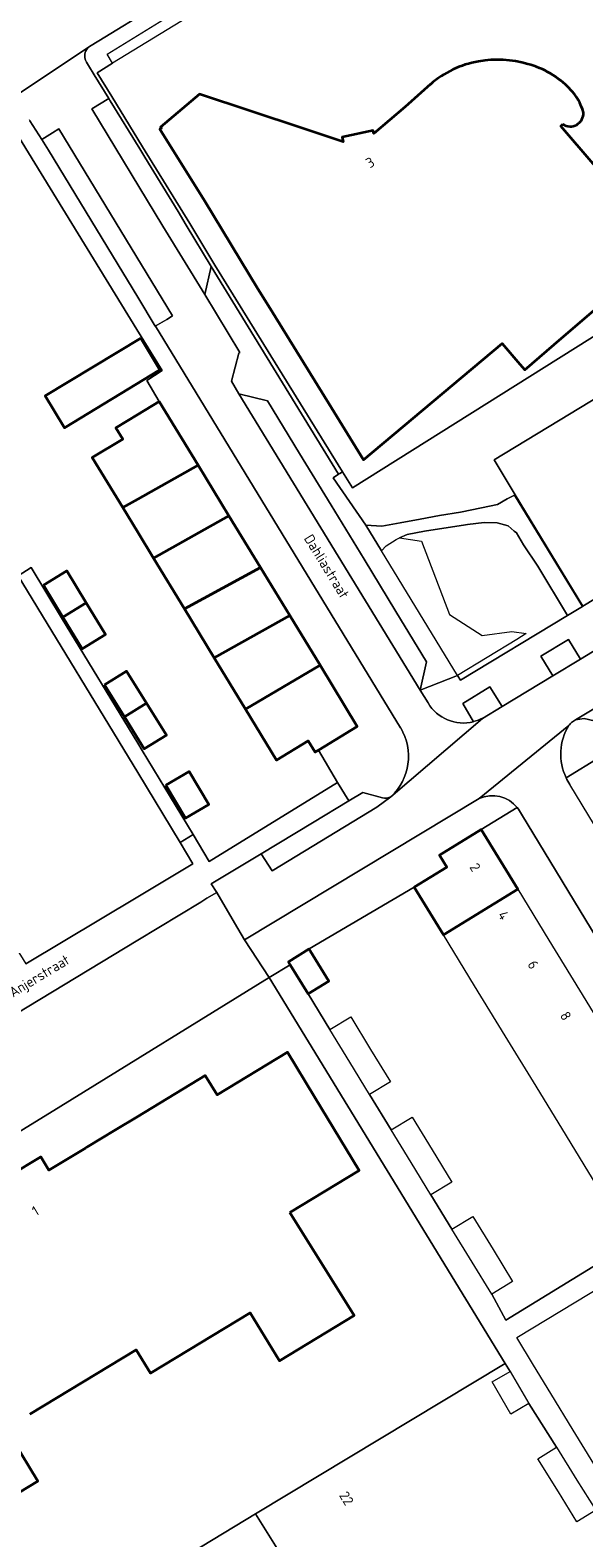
# Model space of a CAD drawing. Header units: metres. Extents: x 129909 to 134295, y 430065 to 433784.
# Tile 10 of 21: x 133990 to 134040, y 433009 to 433142. Entities that reach past the tile are written whole.
import ezdxf
from ezdxf.enums import TextEntityAlignment as Align

# ---------------------------------------------------------------- set-up
doc = ezdxf.new("R2010")
doc.units = ezdxf.units.M
for name, color, linetype, lineweight in [('B-XX-OG-BEBOUWING-GV', 7, 'Continuous', 35), ('B-XX-OG-BEBOUWING-T18', 10, 'Continuous', 18), ('B-XX-OG-TERREIN_CULTUURSCHEIDING-GV', 7, 'Continuous', 18), ('B-XX-OG-TOPOGRAFIE-T18', 10, 'Continuous', 18), ('B-XX-OG-WEG-GV', 7, 'Continuous', 18)]:
    doc.layers.add(name, color=color, linetype=linetype, lineweight=lineweight)
doc.styles.add('NLCS-ISO-M-T18', font='NLCS-ISO.ttf', dxfattribs={"height": 1.8})

msp = doc.modelspace()

# ---------------------------------------------------------------- linework, layer by layer
at = {"layer": 'B-XX-OG-BEBOUWING-GV', "color": 253}
for points in [[(134023.73, 433135.57), (134020.96, 433133.2), (134020.89, 433133.49), (134018.14, 433132.88), (134018.24, 433132.46), (134014.59, 433133.7), (134005.48, 433136.71), (134002.03, 433133.78), (134002.11, 433133.69), (134001.98, 433133.61), (134005.95, 433127.2), (134010.67, 433119.43), (134011.61, 433117.92), (134016.95, 433109.23), (134020.03, 433104.24), (134032.35, 433114.57), (134033.92, 433112.74), (134034.35, 433112.24), (134037.62, 433115.04), (134043.58, 433120.16), (134046.88, 433122.99), (134040.41, 433130.52), (134037.54, 433133.87), (134037.73, 433134.03)], [(134013.5, 433037.44), (134019.64, 433041.16), (134015.69, 433047.69), (134013.29, 433051.65), (134007.04, 433047.87), (134006, 433049.59), (134000, 433045.96), (133998.03, 433044.77), (133995.49, 433043.22), (133995.36, 433043.15), (133992.13, 433041.19), (133991.41, 433042.38), (133988.66, 433040.71), (133986.92, 433039.66)], [(133990.42, 433019.52), (133999.88, 433025.25), (134001.14, 433023.17), (134009.98, 433028.53), (134012.59, 433024.26), (134019.22, 433028.28), (134013.5, 433037.44)], [(133984.18, 433009.37), (133991.13, 433013.58), (133986.68, 433020.92)]]:
    msp.add_lwpolyline(points, dxfattribs=at)
for points in [[(134000.27, 433115.05), (133991.8, 433109.92), (133993.51, 433107.09), (134001.98, 433112.22)], [(134001.92, 433109.43), (134000, 433108.26), (133998.07, 433107.09), (133998.68, 433106.09), (133995.97, 433104.44), (133998.67, 433100.01), (134000, 433100.76), (134005.36, 433103.77)], [(134005.36, 433103.77), (134000, 433100.76), (133998.67, 433100.01), (134000, 433097.82), (134001.41, 433095.51), (134008.1, 433099.28)], [(134008.1, 433099.28), (134001.41, 433095.51), (134004.14, 433091.02), (134010.89, 433094.7)], [(133991.64, 433093.12), (133993.36, 433090.29), (133995.43, 433091.55), (133993.71, 433094.38)], [(134010.89, 433094.7), (134004.14, 433091.02), (134006.79, 433086.67), (134013.5, 433090.42)], [(133995.43, 433091.55), (133993.36, 433090.29), (133995.08, 433087.47), (133997.15, 433088.73)], [(134013.5, 433090.42), (134006.79, 433086.67), (134009.56, 433082.12), (134016.18, 433086.01)], [(134016.18, 433086.01), (134009.56, 433082.12), (134012.32, 433077.58), (134015.14, 433079.3), (134015.76, 433078.3), (134015.88, 433078.38), (134016.05, 433078.48), (134019.49, 433080.58)], [(133997.05, 433084.28), (133998.82, 433081.43), (134000.78, 433082.65), (133999.01, 433085.49)], [(134000.78, 433082.65), (133998.82, 433081.43), (134000.59, 433078.59), (134002.55, 433079.8)], [(134002.51, 433075.36), (134004.24, 433072.43), (134006.31, 433073.65), (134004.58, 433076.59)], [(134024.54, 433066.32), (134027.13, 433062.09), (134033.72, 433066.12), (134030.48, 433071.42), (134026.78, 433069.16), (134027.43, 433068.09)], [(134015.22, 433060.82), (134013.37, 433059.68), (134013.53, 433059.42), (134015.12, 433056.83), (134016.97, 433057.96), (134015.31, 433060.67)]]:
    msp.add_lwpolyline(points, close=True, dxfattribs=at)
for centre, radius, start, end in [((134031.68, 433131.11), 8.62, 99.6576, 131.4652), ((134031.91, 433130.15), 9.61, 73.6672, 99.9921), ((134032.53, 433131.58), 8.07, 43.7776, 75.0629), ((134074.49, 433080.93), 74.58, 130.5747, 132.8912), ((134034.69, 433133.66), 5.07, 16.2806, 43.6652), ((134038.37, 433135.02), 1.18, 236.7981, 2.6984)]:
    msp.add_arc(centre, radius, start, end, dxfattribs=at)
at = {"layer": 'B-XX-OG-TERREIN_CULTUURSCHEIDING-GV', "color": 253}
for points in [[(134039.96, 433157.05), (134039.36, 433157.99), (134041.29, 433159.18), (134038.15, 433164.2), (134036.27, 433163.07), (134022.01, 433154.28), (133997.78, 433139.46), (133996.4, 433138.61), (133997.7, 433136.49), (134000.42, 433132.04), (134004.62, 433125.23), (134006.85, 433121.51), (134018.17, 433103.18), (134019.06, 433101.75), (134055.87, 433124.86), (134061.53, 433128.39), (134062.45, 433128.96)], [(134037.73, 433134.03), (134037.54, 433133.87), (134040.41, 433130.52), (134046.88, 433122.99), (134043.58, 433120.16), (134037.62, 433115.04), (134034.35, 433112.24), (134033.92, 433112.74), (134032.35, 433114.57), (134020.03, 433104.24), (134016.95, 433109.23), (134011.61, 433117.92), (134010.67, 433119.43), (134005.95, 433127.2), (134001.98, 433133.61), (134002.11, 433133.69), (134002.03, 433133.78), (134005.48, 433136.71), (134014.59, 433133.7), (134018.24, 433132.46), (134018.14, 433132.88), (134020.89, 433133.49), (134020.96, 433133.2), (134023.73, 433135.57)], [(133989.4, 433093.96), (133990.54, 433094.7), (133993.25, 433090.22), (134000, 433079.09), (134000.39, 433078.44), (134004.91, 433070.98), (134006.35, 433068.6), (134017.74, 433075.61), (134016.05, 433078.48), (134015.88, 433078.38), (134015.76, 433078.3), (134015.14, 433079.3), (134012.32, 433077.58), (134009.56, 433082.12), (134006.79, 433086.67), (134004.14, 433091.02), (134001.41, 433095.51), (134000, 433097.82), (133998.67, 433100.01), (133995.97, 433104.44), (133998.68, 433106.09), (133998.07, 433107.09), (134000, 433108.26), (134001.92, 433109.43), (134000.8, 433111.3), (134002.16, 433112.17), (133999.92, 433115.8), (133988.96, 433133.71)], [(134031.26, 433084.1), (134028.85, 433082.6), (134029.8, 433080.99)], [(134030.59, 433081.29), (134032.33, 433082.34), (134031.26, 433084.1)], [(134040.77, 433039.78), (134038.05, 433044.23), (134035.35, 433048.65), (134032.61, 433053.12), (134029.9, 433057.56), (134027.13, 433062.09), (134024.54, 433066.32), (134015.22, 433060.82), (134015.31, 433060.67), (134016.97, 433057.96), (134015.12, 433056.83), (134017.05, 433053.67), (134018.9, 433054.8), (134020.67, 433051.91), (134022.43, 433049.03), (134020.58, 433047.9), (134022.5, 433044.76), (134024.35, 433045.89), (134026.12, 433043), (134027.87, 433040.13), (134026.02, 433039), (134027.89, 433035.94), (134029.74, 433037.08), (134031.54, 433034.14), (134033.27, 433031.3), (134031.42, 433030.17), (134032.66, 433027.88), (134041.3, 433033.16)], [(134041.3, 433033.16), (134032.66, 433027.88), (134031.42, 433030.17), (134029.69, 433033.01), (134027.89, 433035.94), (134026.02, 433039), (134024.27, 433041.87), (134022.5, 433044.76), (134020.58, 433047.9), (134018.82, 433050.78), (134017.05, 433053.67), (134015.12, 433056.83), (134013.53, 433059.42), (134011.68, 433058.28), (134032.62, 433024.03), (134033.05, 433023.32), (134034.7, 433020.46), (134037.16, 433016.59), (134038.97, 433013.68), (134040.64, 433011)], [(133988.66, 433040.71), (133991.41, 433042.38), (133992.13, 433041.19), (133995.36, 433043.15), (133995.49, 433043.22), (133998.03, 433044.77), (134000, 433045.96), (134006, 433049.59), (134007.04, 433047.87), (134013.29, 433051.65), (134015.69, 433047.69), (134019.64, 433041.16), (134013.5, 433037.44), (134019.22, 433028.28), (134012.59, 433024.26), (134009.98, 433028.53), (134001.14, 433023.17), (133999.88, 433025.25), (133990.42, 433019.52)], [(134040.48, 433015.12), (134038.64, 433018.12), (134036.66, 433021.35), (134035.11, 433023.88), (134033.63, 433026.34), (134042.7, 433031.81)], [(134040.64, 433011), (134038.98, 433009.98), (134037.33, 433012.64), (134035.51, 433015.57), (134037.16, 433016.59), (134034.7, 433020.46), (134033.11, 433019.54), (134031.46, 433022.4), (134033.05, 433023.32), (134032.62, 433024.03), (134010.46, 433010.67), (134014.14, 433004.75), (134015.99, 433005.82), (134019.61, 433000), (134024.21, 432992.59), (134026.13, 432989.53), (134024.47, 432984.58), (134045.9, 432963.2)], [(133986.68, 433020.92), (133991.13, 433013.58), (133984.18, 433009.37)], [(134014.14, 433004.75), (134010.46, 433010.67), (134000, 433004.35)]]:
    msp.add_lwpolyline(points, dxfattribs=at)
for points in [[(134064.08, 433123.92), (134064.2, 433123.99), (134061.53, 433128.39), (134055.87, 433124.86), (134019.06, 433101.75), (134018.17, 433103.18), (134017.94, 433103.04), (134017.82, 433102.97), (134017.35, 433102.64), (134020.24, 433098.44), (134021.66, 433098.36), (134023.29, 433098.65), (134025.07, 433098.97), (134026.78, 433099.31), (134028.63, 433099.6), (134030.5, 433099.97), (134031.94, 433100.29), (134032.79, 433100.77), (134033.45, 433101.12), (134033.49, 433101.14), (134031.62, 433104.23)], [(133993.51, 433107.09), (133991.8, 433109.92), (134000.27, 433115.05), (134001.98, 433112.22)], [(133979.32, 433111.06), (133975.41, 433109.15), (133976.45, 433107.49), (133964.7, 433100.16), (133987.23, 433064.07), (133990.09, 433059.5), (134000, 433065.45), (134004.9, 433068.39), (134003.77, 433070.26), (134000, 433076.48), (133989.4, 433093.96), (133985.11, 433101.63)], [(134033.4, 433097.92), (134032.87, 433098.39), (134031.89, 433098.65), (134030.75, 433098.68), (134029.26, 433098.5), (134029.09, 433098.48), (134025.44, 433097.9), (134023.9, 433097.61), (134023.24, 433097.31), (134025.19, 433097.03), (134027.67, 433090.51), (134030.56, 433088.64), (134033.2, 433089), (134034.47, 433088.83), (134033.65, 433088.28), (134028.39, 433085.1), (134028.39, 433085.09), (134028.65, 433084.67), (134038.15, 433090.42), (134035.52, 433094.81), (134034.23, 433096.71), (134033.6, 433097.75)], [(133993.25, 433090.22), (133990.54, 433094.7), (133989.4, 433093.96), (134000, 433076.48), (134003.77, 433070.26), (134004.91, 433070.98), (134000.39, 433078.44), (134000, 433079.09)], [(133995.43, 433091.55), (133997.15, 433088.73), (133995.08, 433087.47), (133993.36, 433090.29), (133991.64, 433093.12), (133993.71, 433094.38)], [(134039.29, 433086.55), (134038.24, 433088.29), (134035.78, 433086.81), (134036.83, 433085.07)], [(134000.78, 433082.65), (134002.55, 433079.8), (134000.59, 433078.59), (133998.82, 433081.43), (133997.05, 433084.28), (133999.01, 433085.49)], [(134004.58, 433076.59), (134006.31, 433073.65), (134004.24, 433072.43), (134002.51, 433075.36)], [(134032.62, 433024.03), (134011.68, 433058.28), (133993.17, 433046.88), (133987.16, 433043.18), (133973.39, 433035.14), (133963.81, 433029.54), (133960.91, 433027.75), (133961, 433027.61), (133952.03, 433022.09), (133957.61, 433013.04), (133965.62, 433000), (133965.68, 432999.89), (133967.02, 433000), (133981.86, 433001.23), (133982.59, 433000), (133985.34, 432995.33), (133992.93, 433000), (134000, 433004.35), (134010.46, 433010.67)]]:
    msp.add_lwpolyline(points, close=True, dxfattribs=at)
at = {"layer": 'B-XX-OG-TERREIN_CULTUURSCHEIDING-GV', "color": 253, "extrusion": (0, 0, -1)}
for centre, radius, start, end in [((-134031.68, 433131.11), 8.62, 48.5348, 80.3424), ((-134031.91, 433130.15), 9.61, 80.0079, 106.3328), ((-134032.53, 433131.58), 8.07, 104.9371, 136.2224), ((-134074.49, 433080.93), 74.58, 47.1088, 49.4253), ((-134034.69, 433133.66), 5.07, 136.3348, 163.7194), ((-134038.37, 433135.02), 1.18, 177.3016, 303.2019)]:
    msp.add_arc(centre, radius, start, end, dxfattribs=at)
at = {"layer": 'B-XX-OG-TERREIN_CULTUURSCHEIDING-GV', "color": 253}
msp.add_arc((134028.88, 433084.63), 3.74, 284.1616, 297.1562, dxfattribs=at)
at = {"layer": 'B-XX-OG-WEG-GV', "color": 253}
for points in [[(134035.09, 433167.18), (134034.81, 433167.04), (134034.16, 433164.54), (134029.33, 433161.58), (134024.59, 433158.68), (134020.83, 433156.37), (134020, 433155.86), (134015.43, 433153.05), (134010.91, 433150.26), (134005.99, 433147.23), (134001.5, 433144.46), (133996.56, 433141.45), (133995.72, 433140.94)], [(133995.45, 433139.55), (133995.63, 433139.26), (133996.15, 433138.41), (133997.43, 433136.33), (133997.56, 433136.12), (134000.18, 433131.85), (134000.63, 433131.12), (134003.58, 433126.28), (134004.31, 433125.08), (134006.53, 433121.42), (134017.82, 433102.97), (134017.94, 433103.04), (134018.17, 433103.18), (134006.85, 433121.51), (134004.62, 433125.23), (134000.42, 433132.04), (133997.7, 433136.49), (133996.4, 433138.61), (133997.78, 433139.46), (133997.28, 433140.27), (134021.53, 433155.19)], [(133974.23, 433127.41), (133973.32, 433128.89), (133983.44, 433135.28), (133984.48, 433133.56), (133987.05, 433135.17), (133995.72, 433140.94), (133996.56, 433141.45), (134001.5, 433144.46), (134000.62, 433145.96)], [(133995.72, 433140.94), (133987.05, 433135.17)], [(134008.99, 433110.09), (134008.33, 433111.24), (134008.97, 433113.72), (134009.07, 433113.78), (134005.95, 433118.92), (134002.24, 433125), (133995.92, 433135.41), (133997.43, 433136.33), (133996.15, 433138.41), (133995.63, 433139.26), (133995.45, 433139.55)], [(133990.36, 433134.46), (133990.4, 433134.4), (133990.43, 433134.35), (133991.5, 433132.68), (133992.43, 433133.27), (133993.01, 433133.63), (134003.1, 433117.04), (134002.58, 433116.71), (134001.56, 433116.12), (134001.57, 433116.1), (134023.33, 433080.45)], [(134001.56, 433116.12), (134000, 433118.67), (133997.76, 433122.37), (133994.93, 433127.05), (133992.1, 433131.73), (133991.5, 433132.68), (133990.43, 433134.35)], [(133988.96, 433133.71), (133999.92, 433115.8), (134002.16, 433112.17), (134000.8, 433111.3), (134001.92, 433109.43), (134005.36, 433103.77), (134008.1, 433099.28), (134010.89, 433094.7), (134013.5, 433090.42), (134016.18, 433086.01), (134019.49, 433080.58), (134016.05, 433078.48), (134017.74, 433075.61), (134018.73, 433073.96), (134019.98, 433074.71), (134021.71, 433074.24)], [(134023.33, 433080.45), (134001.57, 433116.1), (134001.56, 433116.12)], [(134025.77, 433082.67), (134025.08, 433083.81), (134008.99, 433110.09)], [(134064.39, 433101.75), (134063.36, 433103.46), (134065.77, 433104.93), (134066.81, 433103.21), (134071.63, 433106.12), (134070.52, 433107.9), (134073.02, 433109.25), (134072.01, 433110.91), (134071.98, 433110.89), (134039.5, 433091.24), (134039.46, 433091.22), (134038.15, 433090.42), (134028.65, 433084.67), (134028.39, 433085.09), (134025.08, 433083.81), (134025.77, 433082.67)], [(134074.16, 433102.32), (134074.2, 433102.34), (134071.87, 433106.27), (134071.63, 433106.12), (134066.81, 433103.21), (134064.39, 433101.75), (134052.92, 433094.8), (134050.48, 433093.33), (134046.23, 433090.75), (134043.8, 433089.29), (134039.29, 433086.55), (134036.83, 433085.07), (134032.33, 433082.34), (134030.59, 433081.29), (134022.47, 433074.34), (134021.21, 433073.42), (134011.93, 433067.76), (134010.97, 433069.28), (134006.53, 433066.6), (134007.01, 433065.83), (134008.6, 433063.15), (134009.49, 433061.64), (134030.3, 433074.18), (134038.25, 433080.66)], [(134074.58, 433102.57), (134074.2, 433102.34), (134074.16, 433102.32), (134038.85, 433081.16), (134039.63, 433081.27), (134041.39, 433080.87), (134045.01, 433083.07), (134045.85, 433083.58), (134045.99, 433083.66), (134050.56, 433086.43), (134055.41, 433089.37), (134059.86, 433092.07), (134064.62, 433094.96), (134065.38, 433095.42), (134066.36, 433096.01), (134069.14, 433097.7), (134071.29, 433099), (134072.29, 433099.61), (134073.8, 433100.52)], [(134038.85, 433081.16), (134074.16, 433102.32)], [(134074.21, 433101.99), (134073.8, 433100.52), (134072.29, 433099.61), (134072.97, 433098.48), (134071.96, 433097.89), (134071.29, 433099), (134069.14, 433097.7), (134066.36, 433096.01), (134067.04, 433094.88), (134066.06, 433094.29), (134065.38, 433095.42), (134064.62, 433094.96), (134059.86, 433092.07), (134055.41, 433089.37), (134050.56, 433086.43), (134045.99, 433083.66), (134046.67, 433082.54), (134045.7, 433081.93), (134045.01, 433083.07), (134041.39, 433080.87), (134039.63, 433081.27), (134038.85, 433081.16)], [(134029.8, 433080.99), (134028.85, 433082.6), (134031.26, 433084.1), (134032.33, 433082.34), (134036.83, 433085.07), (134035.78, 433086.81), (134038.24, 433088.29), (134039.29, 433086.55), (134043.8, 433089.29), (134042.76, 433091.01), (134045.18, 433092.48), (134046.23, 433090.75), (134050.48, 433093.33), (134049.45, 433095.02), (134051.88, 433096.53), (134052.92, 433094.8), (134064.39, 433101.75)], [(134038.01, 433076.02), (134041, 433077.84), (134043.07, 433078.86), (134046.92, 433081.19), (134047.51, 433080.22), (134050.39, 433081.97), (134058.04, 433086.67), (134059.89, 433087.81), (134061.17, 433088.6), (134062.99, 433089.78), (134070.67, 433094.44)], [(134022.47, 433074.34), (134030.59, 433081.29)], [(134038.25, 433080.66), (134030.3, 433074.18)], [(134078.98, 433012.32), (134077.26, 433015.1), (134055.52, 433050.97), (134055.55, 433050.98), (134053.96, 433053.56), (134040.52, 433075.86), (134041, 433077.84), (134038.01, 433076.02)], [(133983.71, 433051.76), (134000, 433061.59), (134005.59, 433064.97), (134006.15, 433065.32), (134007.01, 433065.83), (134006.53, 433066.6), (134010.97, 433069.28), (134015.52, 433072.03), (134018.73, 433073.96), (134017.74, 433075.61), (134006.35, 433068.6), (134004.91, 433070.98), (134003.77, 433070.26), (134004.9, 433068.39), (134000, 433065.45), (133990.09, 433059.5)], [(134034.05, 433072.79), (134053.11, 433041.38), (134055.16, 433038), (134055.18, 433037.97), (134065.83, 433020.4), (134070.13, 433022.99), (134038.35, 433075.43)], [(134030.3, 433074.18), (134009.49, 433061.64), (134011.68, 433058.28), (134013.53, 433059.42), (134013.37, 433059.68), (134015.22, 433060.82), (134024.54, 433066.32), (134027.43, 433068.09), (134026.78, 433069.16), (134030.48, 433071.42)], [(134021.71, 433074.24), (134019.98, 433074.71), (134018.73, 433073.96), (134015.52, 433072.03), (134010.97, 433069.28), (134011.93, 433067.76), (134021.21, 433073.42)], [(134021.21, 433073.42), (134022.47, 433074.34)], [(134033.68, 433073.37), (134030.48, 433071.42), (134033.72, 433066.12), (134036.49, 433061.59), (134039.21, 433057.16), (134041.94, 433052.68)], [(134030.48, 433071.42), (134033.68, 433073.37)], [(134053.11, 433041.38), (134034.05, 433072.79)]]:
    msp.add_lwpolyline(points, dxfattribs=at)
for points in [[(133997.43, 433136.33), (133995.92, 433135.41), (134002.24, 433125), (134005.95, 433118.92), (134006.53, 433121.42), (134004.31, 433125.08), (134003.58, 433126.28), (134000.63, 433131.12), (134000.18, 433131.85), (133997.56, 433136.12)], [(133993.01, 433133.63), (133992.43, 433133.27), (133991.5, 433132.68), (133992.1, 433131.73), (133994.93, 433127.05), (133997.76, 433122.37), (134000, 433118.67), (134001.56, 433116.12), (134002.58, 433116.71), (134003.1, 433117.04)], [(134071.98, 433110.89), (134064.08, 433123.92), (134031.62, 433104.23), (134033.49, 433101.14), (134039.5, 433091.24)], [(134006.53, 433121.42), (134005.95, 433118.92), (134009.07, 433113.78), (134008.97, 433113.72), (134008.33, 433111.24), (134008.99, 433110.09), (134011.52, 433109.49), (134014.37, 433104.81), (134017.17, 433100.22), (134020.09, 433095.42), (134022.92, 433090.78), (134025.64, 433086.32), (134025.08, 433083.81), (134028.39, 433085.09), (134028.39, 433085.1), (134021.62, 433096.18), (134020.24, 433098.44), (134017.35, 433102.64), (134017.82, 433102.97)], [(134011.52, 433109.49), (134008.99, 433110.09), (134025.08, 433083.81), (134025.64, 433086.32), (134022.92, 433090.78), (134020.09, 433095.42), (134017.17, 433100.22), (134014.37, 433104.81)], [(134033.45, 433101.12), (134032.79, 433100.77), (134031.94, 433100.29), (134030.5, 433099.97), (134028.63, 433099.6), (134026.78, 433099.31), (134025.07, 433098.97), (134023.29, 433098.65), (134021.66, 433098.36), (134020.24, 433098.44), (134021.62, 433096.18), (134022.05, 433096.61), (134022.93, 433097.17), (134023.24, 433097.31), (134023.9, 433097.61), (134025.44, 433097.9), (134029.09, 433098.48), (134029.26, 433098.5), (134030.75, 433098.68), (134031.89, 433098.65), (134032.87, 433098.39), (134033.4, 433097.92), (134033.6, 433097.75), (134034.23, 433096.71), (134035.52, 433094.81), (134038.15, 433090.42), (134039.46, 433091.22)], [(134033.49, 433101.14), (134033.45, 433101.12), (134039.46, 433091.22), (134039.5, 433091.24)], [(134011.68, 433058.28), (134009.49, 433061.64), (134008.6, 433063.15), (134007.01, 433065.83), (134006.15, 433065.32), (134005.59, 433064.97), (134000, 433061.59), (133983.71, 433051.76), (133982.37, 433050.95), (133984.74, 433047.11), (133987.16, 433043.18), (133993.17, 433046.88)]]:
    msp.add_lwpolyline(points, close=True, dxfattribs=at)
at = {"layer": 'B-XX-OG-WEG-GV', "color": 253, "extrusion": (0, 0, -1)}
for centre, radius, start, end in [((-133996.37, 433140.09), 1.07, 329.6598, 52.6585), ((-134028.91, 433084.54), 3.66, 256.0342, 329.2318), ((-134019.11, 433077.93), 4.92, 149.2319, 226.8759), ((-134028.88, 433084.63), 3.74, 242.8438, 255.8384), ((-134042.38, 433078.12), 4.84, 334.286, 31.6113), ((-134039.42, 433079.87), 1.41, 33.8067, 49.0271), ((-134039.4, 433079.9), 1.37, 48.7069, 66.2668), ((-134042.36, 433078.11), 4.83, 326.2715, 334.3018), ((-134021.96, 433075.29), 1.08, 241.7496, 283.2587), ((-134031.47, 433071.57), 2.85, 65.8545, 140.9397), ((-134031.44, 433071.56), 2.89, 140.9938, 154.7136)]:
    msp.add_arc(centre, radius, start, end, dxfattribs=at)
at = {"layer": 'B-XX-OG-WEG-GV', "color": 253}
for centre, radius, start, end in [((133996.37, 433140.09), 1.07, 127.3415, 210.3402), ((134028.91, 433084.54), 3.66, 210.7682, 283.9658), ((134019.11, 433077.93), 4.92, 313.1241, 30.7681), ((134042.38, 433078.12), 4.84, 148.3887, 205.714), ((134039.42, 433079.87), 1.41, 130.9729, 146.1933), ((134039.4, 433079.9), 1.37, 113.7332, 131.2931), ((134042.36, 433078.11), 4.83, 205.6982, 213.7285), ((134021.96, 433075.29), 1.08, 256.7413, 298.2504), ((134031.47, 433071.57), 2.85, 39.0603, 114.1455), ((134031.44, 433071.56), 2.89, 25.2864, 39.0062)]:
    msp.add_arc(centre, radius, start, end, dxfattribs=at)

# ---------------------------------------------------------------- texts
at = {"layer": 'B-XX-OG-BEBOUWING-T18', "style": 'NLCS-ISO-M-T18'}
for s, rotation, p in [('3', 31.5, (134020.63, 433130.64)), ('1', 31.2, (133990.92, 433037.57))]:
    msp.add_text(s, height=0.9, rotation=rotation, dxfattribs=at).set_placement(p, align=Align.MIDDLE_CENTER)
for s, rotation, p in [('2', 301.2, (134029.41, 433068.09)), ('4', 301.2, (134031.91, 433063.85)), ('6', 301.2, (134034.55, 433059.46)), ('8', 301.2, (134037.43, 433054.92)), ('22', 301.3, (134017.84, 433012.32))]:
    msp.add_text(s, height=0.9, rotation=rotation, dxfattribs=at).set_placement(p)
at = {"layer": 'B-XX-OG-TOPOGRAFIE-T18', "style": 'NLCS-ISO-M-T18'}
for s, rotation, p in [('Dahliastraat', 301.6, (134016.77, 433094.79)), ('Anjerstraat', 31.2, (133991.27, 433058.43))]:
    msp.add_text(s, height=0.9, rotation=rotation, dxfattribs=at).set_placement(p, align=Align.MIDDLE_CENTER)

doc.saveas('drawing.dxf')
